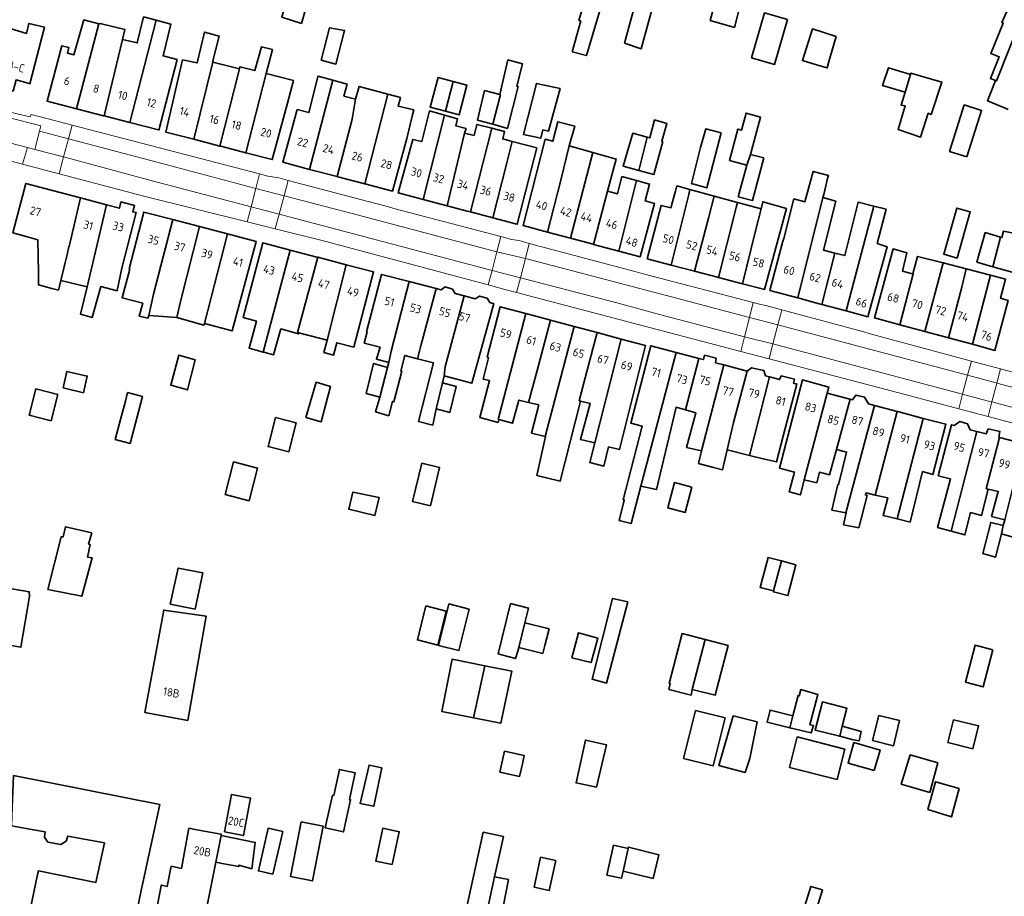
# Model space of a CAD drawing. Extents: x 152761 to 155748, y 459947 to 462743.
# Tile 136 of 256: x 154283 to 154444, y 461737 to 461881. Entities that reach past the tile are written whole.
import ezdxf
from ezdxf.enums import TextEntityAlignment as Align

# ---------------------------------------------------------------- set-up
doc = ezdxf.new("R2010")
doc.units = 0
doc.header["$LTSCALE"] = 0.75
for name, color, linetype, lineweight in [('B-RO-OG-BEBOUWING-GV', 6, 'CONTINUOUS', 35), ('B-RO-OG-BEBOUWING-T18', 1, 'CONTINUOUS', 18), ('B-RO-VH-VERHARDING_BEDRIJFSVLOERPLAAT-GV', 251, 'CONTINUOUS', 18), ('B-RO-VH-VERHARDING_STRAATBAKSTEEN-GV', 251, 'CONTINUOUS', 18)]:
    doc.layers.add(name, color=color, linetype=linetype, lineweight=lineweight)
doc.styles.add('NLCS-ISO-M200-T18', font='NLCS-ISO.ttf', dxfattribs={"height": 0.36})

msp = doc.modelspace()

# ---------------------------------------------------------------- linework, layer by layer
at = {"layer": 'B-RO-OG-BEBOUWING-GV', "flags": 128}
for points in [[(154373.669, 461875.27), (154376.021, 461874.621), (154377.476, 461879.596), (154381.006, 461891.31), (154378.256, 461892.125), (154374.78, 461880.395), (154375.082, 461880.305)], [(154441.561, 461883.923), (154445.087, 461882.464), (154444.005, 461880.022), (154444.249, 461879.941), (154442.194, 461874.968), (154443.599, 461874.401), (154442.139, 461870.887), (154442.977, 461870.563), (154443.157, 461870.491), (154447.526, 461881.481), (154446.652, 461881.825), (154449.387, 461888.745), (154447.408, 461889.537), (154447.218, 461890.428), (154445.915, 461890.949), (154445.148, 461890.44), (154444.268, 461890.792)], [(154385.449, 461888.493), (154382.244, 461876.665), (154384.991, 461875.736), (154388.243, 461887.736)], [(154329.374, 461879.906), (154331.158, 461886.284), (154327.861, 461887.231), (154326.144, 461880.893)], [(154399.1, 461884.732), (154399.019, 461884.461), (154397.451, 461884.867), (154396.289, 461880.367), (154400.234, 461879.245), (154401.37, 461883.839)], [(154408.91, 461880.548), (154405.159, 461881.621), (154403.053, 461874.261), (154406.804, 461873.188)], [(154278.173, 461869.91), (154282.141, 461868.815), (154282.643, 461870.632), (154284.597, 461870.093), (154284.882, 461870.014), (154287.266, 461879.256), (154284.725, 461879.905), (154284.347, 461878.257), (154281.644, 461879.041), (154281.374, 461878.14), (154280.67, 461878.335), (154280.441, 461878.398)], [(154292.533, 461865.921), (154296.159, 461879.806), (154293.741, 461880.477), (154292.102, 461874.778), (154291.045, 461875.041), (154291.294, 461875.937), (154290.149, 461876.235), (154287.71, 461867.168)], [(154296.159, 461879.806), (154292.533, 461865.921), (154296.925, 461864.786), (154297.051, 461864.753), (154300.039, 461877.267), (154300.066, 461877.261), (154300.445, 461878.909), (154296.391, 461879.91)], [(154300.066, 461877.261), (154300.039, 461877.267), (154297.051, 461864.753), (154301.257, 461863.666), (154305.555, 461880.417), (154303.499, 461880.963), (154302.472, 461876.693)], [(154305.555, 461880.417), (154301.257, 461863.666), (154305.935, 461862.457), (154306.011, 461862.437), (154308.985, 461873.962), (154306.687, 461874.584), (154307.986, 461879.773)], [(154314.861, 461873.538), (154314.799, 461873.553), (154315.881, 461877.823), (154313.502, 461878.472), (154312.258, 461873.419), (154309.88, 461873.932), (154307.128, 461862.108), (154311.737, 461860.915)], [(154332.553, 461873.883), (154334.994, 461873.228), (154336.403, 461878.754), (154333.931, 461879.162)], [(154413.653, 461873.091), (154415.4, 461872.619), (154415.68, 461873.658), (154416.87, 461877.739), (154413.006, 461878.983), (154411.356, 461873.848)], [(154323.589, 461871.68), (154324.609, 461875.606), (154322.799, 461876.065), (154321.718, 461872.174), (154319.285, 461872.796), (154319.231, 461872.471), (154318.329, 461869.029), (154315.973, 461859.819), (154316.143, 461859.775), (154320.221, 461858.72)], [(154311.737, 461860.915), (154315.973, 461859.819), (154318.329, 461869.029), (154319.231, 461872.471), (154314.861, 461873.538)], [(154360.694, 461863.372), (154363.069, 461862.713), (154364.827, 461869.564), (154364.61, 461869.618), (154365.53, 461873.293), (154363.152, 461873.915), (154361.826, 461868.267), (154361.937, 461868.239)], [(154320.221, 461858.72), (154324.559, 461857.598), (154327.047, 461866.863), (154328.032, 461870.53), (154323.589, 461871.68)], [(154428.163, 461868.616), (154429.053, 461871.544), (154425.434, 461872.643), (154424.487, 461869.725)], [(154429.053, 461871.544), (154428.163, 461868.616), (154427.514, 461866.535), (154428.19, 461866.373), (154427.054, 461862.508), (154430.702, 461861.291), (154431.96, 461865.183), (154432.46, 461864.994), (154434.163, 461870.291), (154429.109, 461871.751), (154429.082, 461871.535)], [(154330.69, 461856.001), (154334.469, 461870.591), (154332.077, 461871.237), (154332.053, 461871.143), (154330.585, 461865.292), (154328.664, 461865.774), (154326.302, 461857.151)], [(154330.69, 461856.001), (154335.21, 461854.816), (154337.651, 461864.217), (154338.208, 461867.467), (154336.316, 461867.981), (154336.83, 461869.954), (154334.469, 461870.591)], [(154352.934, 461865.517), (154354.168, 461870.38), (154351.715, 461871.034), (154350.415, 461866.195)], [(154354.168, 461870.38), (154352.934, 461865.517), (154355.18, 461864.912), (154356.442, 461869.773)], [(154365.717, 461861.726), (154368.543, 461861.11), (154368.852, 461862.455), (154369.798, 461862.239), (154371.691, 461869.238), (154367.827, 461870.077)], [(154338.208, 461867.467), (154337.651, 461864.217), (154335.21, 461854.816), (154335.291, 461854.795), (154339.753, 461853.626), (154343.5, 461868.334), (154338.803, 461869.575)], [(154361.826, 461868.267), (154359.34, 461868.889), (154358.15, 461864.078), (154360.694, 461863.372), (154361.937, 461868.239)], [(154343.5, 461868.334), (154339.753, 461853.626), (154344.278, 461852.44), (154346.584, 461861.076), (154347.533, 461864.931), (154347.743, 461865.737), (154345.181, 461866.358), (154345.559, 461867.79)], [(154352.77, 461864.873), (154350.327, 461865.559), (154349.041, 461860.555), (154347.563, 461860.909), (154345.174, 461852.143), (154349.266, 461851.066)], [(154402.884, 461858.443), (154404.525, 461864.563), (154402.148, 461865.201), (154401.406, 461862.433), (154400.791, 461862.598), (154399.409, 461857.445), (154402.259, 461856.681)], [(154438.281, 461858.029), (154440.698, 461865.651), (154437.862, 461866.55), (154435.446, 461858.928)], [(154353.193, 461850.033), (154356.07, 461861.949), (154356.312, 461862.673), (154354.635, 461863.114), (154354.887, 461864.279), (154352.77, 461864.873), (154349.266, 461851.066)], [(154373.19, 461859.854), (154374.082, 461863.07), (154371.325, 461863.8), (154370.487, 461860.611), (154369.271, 461860.936), (154365.629, 461846.789), (154369.613, 461845.728), (154371.85, 461854.462)], [(154384.586, 461855.821), (154387.037, 461855.134), (154388.512, 461860.56), (154388.33, 461860.61), (154389.177, 461863.534), (154387.171, 461864.101), (154386.384, 461861.144), (154385.942, 461861.265)], [(154356.07, 461861.949), (154353.193, 461850.033), (154356.498, 461849.163), (154357.029, 461849.023), (154360.53, 461862.73), (154358.07, 461863.367), (154357.622, 461861.56)], [(154360.68, 461848.062), (154362.936, 461856.869), (154363.845, 461860.572), (154362.292, 461860.982), (154362.616, 461862.19), (154360.53, 461862.73), (154357.029, 461849.023)], [(154398.075, 461861.961), (154395.579, 461862.648), (154394.667, 461859.593), (154393.202, 461853.67), (154395.714, 461852.968)], [(154363.845, 461860.572), (154362.936, 461856.869), (154360.68, 461848.062), (154364.396, 461847.084), (154364.69, 461847.007), (154367.879, 461859.509)], [(154385.942, 461861.265), (154383.609, 461861.906), (154382.01, 461856.544), (154384.586, 461855.821)], [(154373.393, 461844.721), (154377.057, 461858.766), (154373.19, 461859.854), (154371.85, 461854.462), (154369.613, 461845.728)], [(154379.467, 461852.43), (154380.881, 461857.689), (154377.057, 461858.766), (154373.393, 461844.721), (154377.098, 461843.734), (154377.181, 461843.712)], [(154402.884, 461858.443), (154402.259, 461856.681), (154400.868, 461851.492), (154403.172, 461850.874), (154405.046, 461857.863)], [(154410.603, 461834.942), (154414.687, 461851.364), (154414.886, 461851.882), (154415.518, 461854.708), (154415.632, 461855.009), (154413.139, 461855.652), (154411.774, 461850.658), (154409.983, 461851.145), (154408.31, 461844.668), (154408.18, 461844.213), (154406.025, 461836.174)], [(154377.181, 461843.712), (154381.297, 461842.615), (154384.177, 461854.178), (154381.823, 461854.822), (154381.076, 461851.983), (154379.467, 461852.43)], [(154384.177, 461854.178), (154381.297, 461842.615), (154384.812, 461841.679), (154387.151, 461850.396), (154385.608, 461850.843), (154386.354, 461853.582)], [(154289.932, 461837.782), (154290.972, 461842.078), (154291.284, 461843.367), (154291.346, 461843.351), (154293.159, 461851.315), (154284.226, 461853.668), (154282.124, 461845.603), (154283.281, 461845.301), (154284.638, 461844.914), (154286.19, 461844.471), (154286.284, 461839.124), (154286.321, 461837.061), (154288.511, 461836.492), (154289.559, 461836.239)], [(154389.853, 461840.315), (154392.748, 461851.861), (154392.948, 461852.698), (154390.813, 461853.276), (154390.586, 461852.442), (154389.84, 461849.701), (154388.247, 461850.098), (154385.957, 461841.331)], [(154392.948, 461852.698), (154392.748, 461851.861), (154389.853, 461840.315), (154393.719, 461839.308), (154395.983, 461847.992), (154396.93, 461851.627)], [(154297.437, 461850.189), (154293.159, 461851.315), (154291.346, 461843.351), (154291.284, 461843.367), (154290.972, 461842.078), (154289.932, 461837.782), (154294.282, 461836.734)], [(154393.719, 461839.308), (154397.486, 461838.326), (154397.61, 461838.294), (154400.516, 461849.765), (154400.727, 461850.595), (154396.93, 461851.627), (154395.983, 461847.992)], [(154414.687, 461851.364), (154410.603, 461834.942), (154414.109, 461833.998), (154414.517, 461833.888), (154416.691, 461842.292), (154414.805, 461842.789), (154416.857, 461850.771)], [(154294.282, 461836.734), (154293.173, 461832.302), (154295.092, 461831.761), (154296.498, 461836.788), (154299.156, 461836.116), (154299.167, 461836.159), (154299.963, 461839.792), (154302.302, 461848.907), (154301.725, 461849.059), (154302.031, 461850.082), (154299.806, 461850.657), (154299.559, 461849.63), (154297.437, 461850.189)], [(154404.607, 461849.546), (154400.727, 461850.595), (154400.516, 461849.765), (154397.61, 461838.294), (154401.554, 461837.265), (154403.66, 461845.956)], [(154401.554, 461837.265), (154404.98, 461836.372), (154405.139, 461836.331), (154408.742, 461849.599), (154404.877, 461850.681), (154404.607, 461849.546), (154403.66, 461845.956)], [(154423.031, 461849.992), (154420.507, 461850.628), (154418.293, 461841.87), (154416.691, 461842.292), (154414.517, 461833.888), (154418.527, 461832.809)], [(154418.527, 461832.809), (154422.059, 461831.859), (154425.265, 461843.334), (154423.62, 461843.836), (154425.066, 461849.48), (154423.031, 461849.992)], [(154436.695, 461841.475), (154438.852, 461849.024), (154436.653, 461849.652), (154434.496, 461842.104)], [(154304.341, 461832.073), (154305.128, 461835.538), (154308.28, 461847.759), (154303.535, 461848.994), (154301.118, 461839.704), (154301.247, 461839.671), (154299.99, 461834.966), (154303.368, 461834.073), (154302.773, 461831.965), (154304.205, 461831.614)], [(154312.684, 461846.613), (154308.28, 461847.759), (154305.128, 461835.538), (154304.341, 461832.073), (154308.962, 461831.721), (154309.565, 461834.368)], [(154317.24, 461845.428), (154312.684, 461846.613), (154309.565, 461834.368), (154308.962, 461831.721), (154313.394, 461830.504), (154313.47, 461830.742)], [(154442.518, 461840.055), (154446.704, 461838.885), (154448.365, 461845.052), (154444.27, 461845.895), (154444.029, 461844.84), (154443.79, 461844.91)], [(154313.47, 461830.742), (154318.016, 461829.53), (154321.945, 461844.204), (154317.24, 461845.428)], [(154443.79, 461844.91), (154441.287, 461845.643), (154439.93, 461840.778), (154442.518, 461840.055)], [(154327.506, 461842.781), (154323.019, 461843.959), (154319.808, 461831.729), (154321.974, 461831.139), (154320.773, 461826.728), (154323.093, 461826.068)], [(154323.093, 461826.068), (154323.172, 461826.083), (154324.793, 461825.623), (154325.983, 461829.866), (154328.875, 461829.055), (154328.914, 461829.211), (154328.686, 461829.27), (154329.445, 461832.098), (154332.006, 461841.6), (154331.855, 461841.64), (154327.506, 461842.781)], [(154427.294, 461830.547), (154429.475, 461838.883), (154429.439, 461838.892), (154429.405, 461838.901), (154427.735, 461839.335), (154428.482, 461842.324), (154426.241, 461842.97), (154423.155, 461831.661)], [(154328.914, 461829.211), (154333.543, 461828.012), (154336.659, 461840.379), (154332.006, 461841.6), (154329.445, 461832.098), (154328.686, 461829.27)], [(154431.431, 461829.434), (154434.381, 461840.675), (154430.226, 461841.752), (154429.439, 461838.892), (154429.475, 461838.883), (154427.294, 461830.547)], [(154336.659, 461840.379), (154333.543, 461828.012), (154333.022, 461825.999), (154334.609, 461825.589), (154335.13, 461827.601), (154337.914, 461826.881), (154341.15, 461839.201)], [(154434.381, 461840.675), (154431.431, 461829.434), (154434.883, 461828.505), (154435.282, 461828.398), (154437.437, 461836.7), (154438.198, 461839.686)], [(154439.19, 461827.346), (154442.153, 461838.661), (154438.198, 461839.686), (154437.437, 461836.7), (154435.282, 461828.398)], [(154343.661, 461824.38), (154344.034, 461826.198), (154347.004, 461837.618), (154342.47, 461838.796), (154340.026, 461829.392), (154340.098, 461829.373), (154339.635, 461827.543), (154342.229, 461826.866), (154341.635, 461824.894)], [(154442.153, 461838.661), (154439.19, 461827.346), (154442.874, 461826.354), (154445.064, 461834.524), (154443.804, 461834.93), (154444.63, 461838.02)], [(154348.334, 461824.992), (154348.907, 461827.077), (154351.402, 461836.475), (154347.004, 461837.618), (154344.034, 461826.198), (154343.661, 461824.38), (154343.418, 461823.569), (154342.201, 461818.704), (154341.498, 461816.299), (154343.633, 461815.65), (154344.255, 461818.001), (154344.471, 461817.92), (154345.796, 461822.947), (154345.607, 461822.974), (154346.256, 461825.541)], [(154351.402, 461836.475), (154348.907, 461827.077), (154348.334, 461824.992), (154350.959, 461824.297), (154348.525, 461814.73), (154350.849, 461814.108), (154351.39, 461816.757), (154352.445, 461821.027), (154352.715, 461822.189), (154352.893, 461823.632), (154355.991, 461835.282), (154354.525, 461835.663), (154354.106, 461836.402), (154352.899, 461836.752), (154352.218, 461836.263)], [(154352.715, 461822.189), (154357.255, 461820.999), (154360.839, 461834.022), (154360.531, 461834.102), (154360.183, 461834.192), (154359.76, 461834.902), (154358.502, 461835.255), (154357.798, 461834.812), (154355.991, 461835.282), (154352.893, 461823.632)], [(154361.677, 461815.016), (154361.574, 461815.043), (154366.106, 461832.366), (154361.908, 461833.485), (154359.768, 461825.216), (154359.983, 461825.153), (154359.084, 461821.665), (154360.138, 461821.448), (154358.542, 461815.341), (154361.542, 461814.556)], [(154361.677, 461815.016), (154363.894, 461814.421), (154364.948, 461818.204), (154366.503, 461817.825), (154367.917, 461823.043), (154370.123, 461831.295), (154369.73, 461831.4), (154366.106, 461832.366), (154361.574, 461815.043)], [(154369.236, 461812.267), (154374.006, 461830.26), (154370.123, 461831.295), (154367.917, 461823.043), (154366.503, 461817.825), (154368.191, 461817.42), (154367.001, 461812.771)], [(154374.006, 461830.26), (154369.236, 461812.267), (154369.299, 461812.258), (154367.892, 461805.879), (154371.73, 461804.96), (154375.056, 461818.04), (154374.828, 461818.114), (154375.591, 461821.025), (154377.763, 461829.259)], [(154381.699, 461828.209), (154377.763, 461829.259), (154375.591, 461821.025), (154374.828, 461818.114), (154375.056, 461818.04), (154376.624, 461817.662), (154375.028, 461811.77), (154377.407, 461811.202)], [(154377.407, 461811.202), (154376.541, 461807.986), (154378.865, 461807.418), (154379.623, 461810.553), (154381.433, 461810.147), (154385.686, 461827.146), (154385.463, 461827.206), (154381.699, 461828.209)], [(154384.938, 461804.119), (154390.675, 461826.027), (154386.573, 461827.102), (154383.254, 461814.441), (154385.153, 461813.926), (154382.027, 461801.883), (154382.184, 461801.83), (154381.381, 461798.47), (154383.321, 461798)], [(154311.959, 461824.828), (154309.265, 461825.562), (154307.956, 461820.675), (154310.692, 461819.885)], [(154392.238, 461816.609), (154394.426, 461825.043), (154390.675, 461826.027), (154384.938, 461804.119), (154387.49, 461803.557), (154390.681, 461817.046)], [(154394.864, 461809.884), (154398.509, 461823.973), (154397.156, 461824.328), (154397.243, 461825.08), (154395.346, 461825.559), (154395.163, 461824.85), (154394.426, 461825.043), (154392.238, 461816.609), (154393.929, 461816.135), (154392.39, 461810.474)], [(154342.201, 461818.704), (154343.418, 461823.569), (154341.121, 461824.191), (154339.958, 461819.299)], [(154399.036, 461810.065), (154400.081, 461814.547), (154402.339, 461822.969), (154398.509, 461823.973), (154394.864, 461809.884), (154394.366, 461807.83), (154396.611, 461807.227), (154398.27, 461806.781)], [(154405.97, 461822.017), (154405.328, 461822.185), (154405.071, 461823.065), (154403.044, 461823.497), (154402.339, 461822.969), (154400.081, 461814.547), (154399.036, 461810.065), (154402.714, 461809.165)], [(154293.656, 461819.425), (154294.292, 461822.141), (154290.967, 461822.898), (154290.345, 461820.223)], [(154402.714, 461809.165), (154405.166, 461808.565), (154407.118, 461808.087), (154408.278, 461812.51), (154410.462, 461820.839), (154409.919, 461820.981), (154410.048, 461821.642), (154407.865, 461822.183), (154407.634, 461821.58), (154405.97, 461822.017)], [(154330.083, 461815.345), (154332.587, 461814.672), (154334.127, 461820.46), (154331.745, 461821.121)], [(154351.39, 461816.757), (154353.66, 461816.189), (154354.688, 461820.432), (154352.445, 461821.027)], [(154411.669, 461805.173), (154415.44, 461819.355), (154415.705, 461820.353), (154411.361, 461821.527), (154407.598, 461807.05), (154410.042, 461806.436), (154409.2, 461803.194), (154411.043, 461802.691)], [(154288.349, 461814.802), (154289.458, 461819.127), (154285.863, 461820.046), (154284.768, 461815.749)], [(154301.297, 461811.097), (154303.334, 461818.804), (154300.891, 461819.45), (154300.523, 461818.056), (154299.727, 461815.047), (154298.854, 461811.742)], [(154415.44, 461819.355), (154411.669, 461805.173), (154413.707, 461804.667), (154414.147, 461806.408), (154415.809, 461805.983), (154416.931, 461810.136), (154419.163, 461818.375), (154419.104, 461818.391)], [(154419.163, 461818.375), (154416.931, 461810.136), (154418.585, 461809.686), (154417.27, 461804.349), (154417.161, 461804.376), (154416.188, 461800.214), (154418.458, 461799.744), (154423.145, 461817.327), (154422.183, 461817.58), (154421.533, 461818.692), (154420.13, 461819.045), (154419.585, 461818.264)], [(154423.145, 461817.327), (154418.458, 461799.744), (154418.539, 461799.727), (154418.079, 461797.809), (154420.593, 461797.295), (154421.945, 461802.592), (154421.675, 461802.673), (154421.783, 461803.024), (154423.276, 461802.67), (154424.706, 461808.067), (154426.895, 461816.34)], [(154327.266, 461809.74), (154328.49, 461814.47), (154325.123, 461815.341), (154323.899, 461810.611)], [(154431.153, 461815.219), (154426.959, 461816.323), (154426.895, 461816.34), (154424.706, 461808.067), (154423.276, 461802.67), (154425.323, 461802.186), (154424.566, 461799.321), (154426.883, 461798.755)], [(154431.153, 461815.219), (154426.883, 461798.755), (154428.998, 461798.239), (154431.024, 461806.515), (154432.719, 461806.025), (154434.859, 461814.244)], [(154435.74, 461796.738), (154439.898, 461813.088), (154438.824, 461813.369), (154438.412, 461814.313), (154437.128, 461814.7), (154436.185, 461814.061), (154435.795, 461814.163), (154433.612, 461805.831), (154435.576, 461805.316), (154435.632, 461805.301), (154433.497, 461797.353)], [(154443.632, 461812.11), (154443.505, 461812.143), (154443.693, 461813.076), (154441.792, 461813.497), (154441.473, 461812.675), (154439.898, 461813.088), (154435.74, 461796.738), (154437.956, 461796.136), (154438.903, 461799.784), (154440.687, 461799.324), (154441.793, 461803.617), (154441.473, 461803.69)], [(154447.635, 461811.061), (154443.632, 461812.11), (154441.473, 461803.69), (154441.793, 461803.617), (154443.435, 461803.241), (154442.342, 461799.125), (154444.49, 461798.621)], [(154444.49, 461798.621), (154444.223, 461797.677), (154443.951, 461796.298), (154446.396, 461795.627), (154448.054, 461801.917), (154449.252, 461801.609), (154451.445, 461810.062), (154451.338, 461810.09), (154447.635, 461811.061)], [(154316.886, 461802.757), (154320.791, 461801.729), (154322.171, 461807.08), (154318.252, 461808.081)], [(154349.054, 461807.889), (154347.535, 461801.613), (154350.454, 461800.907), (154351.973, 461807.182)], [(154393.245, 461803.944), (154390.423, 461804.695), (154389.32, 461800.551), (154392.143, 461799.799)], [(154342.081, 461802.241), (154337.759, 461803.126), (154337.102, 461800.327), (154341.382, 461799.32)], [(154444.223, 461797.677), (154442.193, 461798.19), (154440.892, 461793.087), (154442.98, 461792.506), (154443.951, 461796.298)], [(154295.016, 461796.467), (154290.719, 461797.467), (154290.34, 461795.819), (154290.016, 461795.846), (154287.852, 461787.198), (154293.392, 461786.089), (154295.069, 461792.359), (154294.326, 461792.507), (154294.772, 461794.548), (154294.502, 461794.602)], [(154406.643, 461786.957), (154407.939, 461791.872), (154405.732, 461792.439), (154404.444, 461787.501)], [(154406.643, 461786.957), (154406.608, 461786.826), (154408.983, 461786.199), (154410.313, 461791.246), (154407.939, 461791.872)], [(154307.852, 461784.79), (154311.947, 461783.978), (154313.205, 461789.951), (154309.178, 461790.709)], [(154284.815, 461786.13), (154284.788, 461786.833), (154277.248, 461788.131), (154275.733, 461779.078), (154283.435, 461777.752), (154284.49, 461784.13)], [(154356.83, 461783.984), (154353.49, 461784.83), (154351.784, 461778.048), (154355.112, 461777.204)], [(154364.935, 461777.694), (154365.936, 461781.713), (154366.544, 461784.152), (154363.598, 461784.882), (154361.57, 461776.639), (154363.137, 461776.206), (154364.413, 461775.893), (154364.786, 461777.098)], [(154382.764, 461785.171), (154380.25, 461785.715), (154376.919, 461772.532), (154379.286, 461771.87)], [(154310.728, 461765.754), (154313.763, 461782.814), (154306.807, 461783.822), (154303.707, 461767.059)], [(154349.73, 461784.496), (154348.324, 461778.929), (154351.675, 461778.091), (154353.054, 461783.658)], [(154364.935, 461777.694), (154368.859, 461776.742), (154369.183, 461778.009), (154369.89, 461780.772), (154365.936, 461781.713)], [(154373.616, 461776.022), (154376.778, 461775.238), (154377.886, 461779.237), (154374.697, 461780.103)], [(154395.429, 461779.01), (154391.668, 461779.979), (154389.559, 461771.817), (154389.721, 461771.79), (154389.504, 461770.844), (154393.126, 461769.897), (154393.342, 461770.816)], [(154393.342, 461770.816), (154397.099, 461769.897), (154399.203, 461778.039), (154395.429, 461779.01)], [(154442.54, 461777.328), (154439.619, 461778.08), (154438.065, 461772.009), (154440.978, 461771.241)], [(154357.493, 461766.191), (154359.364, 461774.707), (154354.037, 461775.773), (154352.327, 461767.224)], [(154357.493, 461766.191), (154361.991, 461765.291), (154363.776, 461773.825), (154359.364, 461774.707)], [(154409.3, 461764.562), (154412.822, 461763.712), (154413.154, 461764.931), (154412.579, 461765.036), (154413.904, 461769.982), (154411.094, 461770.793), (154410.823, 461769.766), (154410.661, 461769.82), (154409.769, 461766.523)], [(154417.464, 461763.151), (154417.876, 461764.792), (154418.661, 461767.738), (154414.634, 461768.793), (154413.43, 461764.158), (154417.245, 461763.205)], [(154393.875, 461767.394), (154391.9, 461759.543), (154396.745, 461758.324), (154398.72, 461766.175)], [(154409.769, 461766.523), (154406.069, 461767.449), (154405.567, 461765.463), (154409.3, 461764.562)], [(154400.039, 461766.499), (154397.687, 461758.364), (154401.997, 461757.228), (154402.768, 461759.525), (154403.958, 461765.498)], [(154423.849, 461766.548), (154422.848, 461762.467), (154426.267, 461761.615), (154427.254, 461765.737)], [(154436.116, 461765.879), (154435.193, 461762.138), (154439.281, 461761.13), (154440.203, 461764.871)], [(154417.876, 461764.792), (154417.464, 461763.151), (154419.687, 461762.602), (154420.633, 461762.413), (154420.984, 461763.927)], [(154377.654, 461754.807), (154379.277, 461761.78), (154375.871, 461762.537), (154374.307, 461755.53)], [(154417.05, 461756.075), (154418.323, 461761.044), (154410.527, 461763.042), (154409.254, 461758.072)], [(154423.107, 461757.535), (154424.073, 461760.885), (154419.798, 461762.118), (154418.832, 461758.768)], [(154362.607, 461760.726), (154361.843, 461757.265), (154365.053, 461756.593), (154365.519, 461758.669), (154365.817, 461760.009)], [(154432.2, 461753.976), (154433.52, 461758.799), (154428.979, 461760.097), (154427.548, 461755.306)], [(154334.424, 461753.514), (154333.256, 461748.159), (154336.25, 461747.506), (154337.397, 461752.763), (154337.198, 461752.807), (154338.149, 461757.166), (154335.577, 461757.727), (154334.648, 461753.466)], [(154342.531, 461757.966), (154340.423, 461758.453), (154338.982, 461752.151), (154341.179, 461751.696)], [(154285.49, 461747.847), (154287.393, 461747.493), (154287.292, 461746.653), (154287.838, 461745.827), (154289.949, 461745.456), (154290.857, 461745.995), (154291.079, 461746.807), (154297.091, 461745.688), (154295.715, 461739.236), (154286.287, 461741.112), (154286.159, 461740.512), (154284.315, 461731.857), (154291.139, 461730.426), (154291.214, 461730.829), (154294.418, 461730.19), (154301.277, 461728.822), (154303.085, 461737.905), (154306.146, 461751.987), (154282.216, 461756.729), (154282.01, 461751.479), (154281.893, 461748.516)], [(154437.019, 461754.622), (154433.154, 461755.704), (154431.91, 461751.164), (154435.775, 461749.947)], [(154316.743, 461747.498), (154319.856, 461746.902), (154321.033, 461753.05), (154317.92, 461753.646)], [(154327.534, 461740.183), (154331.142, 461739.469), (154332.915, 461748.421), (154329.307, 461749.135)], [(154315.341, 461742.535), (154316.217, 461746.89), (154316.256, 461747.082), (154316.138, 461747.105), (154311.964, 461747.904), (154310.914, 461748.105), (154309.695, 461741.527), (154308.024, 461741.868), (154307.392, 461738.568), (154306.416, 461738.786), (154306.392, 461738.662), (154304.389, 461728.202), (154303.576, 461723.954), (154304.08, 461723.846), (154310.769, 461722.419), (154311.273, 461722.311)], [(154326.314, 461747.571), (154323.876, 461748.087), (154322.293, 461741.124), (154324.645, 461740.58)], [(154344.228, 461742.169), (154345.367, 461747.522), (154342.66, 461748.11), (154341.534, 461742.707)], [(154316.646, 461742.283), (154319.092, 461741.812), (154319.098, 461742.037), (154321.211, 461741.471), (154321.792, 461745.79), (154316.217, 461746.89), (154315.341, 461742.535)], [(154359.651, 461734.095), (154360.972, 461740.117), (154362.423, 461746.732), (154359.121, 461747.454), (154356.334, 461734.75)], [(154382.818, 461744.764), (154380.438, 461745.306), (154379.329, 461740.441), (154381.761, 461739.927), (154382.031, 461741.062)], [(154382.031, 461741.062), (154386.95, 461739.872), (154387.87, 461743.737), (154382.87, 461745.008), (154382.818, 461744.764)], [(154367.425, 461738.424), (154369.92, 461737.885), (154370.981, 461742.798), (154368.486, 461743.337)], [(154359.651, 461734.095), (154359.763, 461734.07), (154362.02, 461733.561), (154363.224, 461739.712), (154360.972, 461740.117)], [(154413.196, 461733.253), (154414.63, 461737.995), (154412.72, 461738.572), (154411.286, 461733.83)]]:
    msp.add_lwpolyline(points, close=True, dxfattribs=at)
msp.add_lwpolyline([(154447.526, 461881.481), (154443.157, 461870.491), (154442.977, 461870.563), (154441.679, 461867.239), (154444.165, 461866.157), (154445.053, 461865.792)], dxfattribs=at)
at = {"layer": 'B-RO-VH-VERHARDING_BEDRIJFSVLOERPLAAT-GV', "flags": 128}
for points in [[(154286.485, 461862.234), (154285.693, 461859.263), (154290.41, 461858.046), (154291.198, 461860.984)], [(154325.714, 461848.671), (154326.52, 461851.672), (154321.865, 461852.887), (154321.097, 461849.886)], [(154360.551, 461839.456), (154365.195, 461838.241), (154366.003, 461841.39), (154361.336, 461842.484)], [(154402.708, 461831.753), (154401.897, 461828.591), (154406.544, 461827.413), (154407.341, 461830.522)], [(154443.173, 461821.004), (154443.102, 461821.023), (154438.415, 461822.268), (154437.594, 461819.181), (154442.208, 461817.95), (154442.374, 461817.906)]]:
    msp.add_lwpolyline(points, close=True, dxfattribs=at)
at = {"layer": 'B-RO-VH-VERHARDING_STRAATBAKSTEEN-GV', "flags": 128}
for points in [[(154285.693, 461859.263), (154286.485, 461862.234), (154286.694, 461863.111), (154236.585, 461875.989), (154234.725, 461876.519), (154234.711, 461876.367), (154234.363, 461872.479), (154235.017, 461872.38), (154237.014, 461871.864), (154284.516, 461859.585)], [(154234.725, 461876.519), (154236.585, 461875.989), (154286.694, 461863.111), (154286.485, 461862.234), (154291.198, 461860.984), (154291.801, 461863.231), (154286.846, 461864.521), (154285.092, 461864.973), (154284.958, 461864.607), (154282.816, 461865.102), (154269.17, 461868.523), (154262.138, 461870.45), (154243.722, 461875.101), (154234.78, 461877.361)], [(154283.682, 461856.857), (154284.516, 461859.585), (154237.014, 461871.864), (154236.798, 461871.078), (154236.51, 461870.031), (154240.516, 461868.974), (154240.331, 461868.265), (154243.806, 461867.371)], [(154291.198, 461860.984), (154305.532, 461857.244), (154321.865, 461852.887), (154322.469, 461855.249), (154291.801, 461863.231)], [(154321.865, 461852.887), (154305.532, 461857.244), (154291.198, 461860.984), (154290.41, 461858.046), (154304.887, 461854.095), (154321.097, 461849.886)], [(154284.516, 461859.585), (154283.682, 461856.857), (154289.668, 461855.281), (154290.41, 461858.046), (154285.693, 461859.263)], [(154321.097, 461849.886), (154304.887, 461854.095), (154290.41, 461858.046), (154289.668, 461855.281), (154303.54, 461851.63), (154320.464, 461847.41)], [(154327.193, 461854.179), (154325.63, 461854.588), (154323.833, 461854.894), (154322.469, 461855.249), (154321.865, 461852.887), (154326.52, 461851.672)], [(154326.52, 461851.672), (154337.444, 461848.822), (154361.336, 461842.484), (154361.983, 461844.979), (154344.5, 461849.58), (154343.606, 461849.877), (154327.193, 461854.179)], [(154326.52, 461851.672), (154325.714, 461848.671), (154360.551, 461839.456), (154361.336, 461842.484), (154337.444, 461848.822)], [(154325.067, 461846.262), (154325.714, 461848.671), (154321.097, 461849.886), (154320.464, 461847.41)], [(154360.551, 461839.456), (154325.714, 461848.671), (154325.067, 461846.262), (154332.721, 461844.354), (154359.933, 461837.073)], [(154366.003, 461841.39), (154366.642, 461843.88), (154364.984, 461844.322), (154363.722, 461844.521), (154361.983, 461844.979), (154361.336, 461842.484)], [(154402.708, 461831.753), (154403.327, 461834.167), (154385.314, 461838.863), (154384.156, 461839.215), (154366.642, 461843.88), (154366.003, 461841.39), (154388.921, 461835.38)], [(154401.897, 461828.591), (154402.708, 461831.753), (154388.921, 461835.38), (154366.003, 461841.39), (154365.195, 461838.241), (154381.183, 461834.06), (154387.981, 461832.238)], [(154365.195, 461838.241), (154360.551, 461839.456), (154359.933, 461837.073), (154362.638, 461836.349), (154364.579, 461835.839)], [(154364.579, 461835.839), (154401.281, 461826.19), (154401.897, 461828.591), (154387.981, 461832.238), (154381.183, 461834.06), (154365.195, 461838.241)], [(154403.327, 461834.167), (154402.708, 461831.753), (154407.341, 461830.522), (154407.978, 461833.008), (154405.362, 461833.712), (154404.337, 461833.904)], [(154439.034, 461824.597), (154422.453, 461829.054), (154421.396, 461829.397), (154407.978, 461833.008), (154407.341, 461830.522), (154438.415, 461822.268)], [(154437.594, 461819.181), (154438.415, 461822.268), (154407.341, 461830.522), (154406.544, 461827.413)], [(154401.897, 461828.591), (154401.281, 461826.19), (154405.918, 461824.971), (154406.544, 461827.413)], [(154436.956, 461816.782), (154437.594, 461819.181), (154406.544, 461827.413), (154405.918, 461824.971), (154428.169, 461819.121)], [(154438.415, 461822.268), (154443.102, 461821.023), (154443.173, 461821.004), (154443.771, 461823.324), (154439.034, 461824.597)], [(154443.173, 461821.004), (154479.712, 461811.297), (154480.342, 461813.412), (154463.372, 461817.893), (154461.768, 461818.487), (154443.771, 461823.324)], [(154441.755, 461815.505), (154442.374, 461817.906), (154442.208, 461817.95), (154437.594, 461819.181), (154436.956, 461816.782)], [(154442.374, 461817.906), (154441.755, 461815.505), (154460.474, 461810.523), (154461.113, 461812.926)]]:
    msp.add_lwpolyline(points, close=True, dxfattribs=at)
msp.add_lwpolyline([(154493.47, 461806.906), (154492.936, 461807.108), (154490.21, 461808.051), (154486.468, 461809.306), (154484.693, 461809.873), (154484.041, 461810.067), (154482.315, 461810.581), (154479.925, 461811.241), (154479.712, 461811.297), (154443.173, 461821.004), (154442.374, 461817.906), (154461.113, 461812.926)], dxfattribs=at)

# ---------------------------------------------------------------- texts
at = {"layer": 'B-RO-OG-BEBOUWING-T18', "style": 'NLCS-ISO-M200-T18'}
for s, rotation, p in [('4B-C', 344.6, (154282.131, 461872.967)), ('6', 345.5, (154290.962, 461870.459)), ('8', 345.5, (154295.746, 461869.222)), ('10', 345.5, (154300.103, 461868.096)), ('12', 345.5, (154304.811, 461866.879)), ('14', 345.5, (154310.219, 461865.44)), ('16', 345.5, (154315.103, 461864.176)), ('18', 345.5, (154318.719, 461863.24)), ('20', 345.5, (154323.572, 461861.985)), ('22', 345.3, (154329.554, 461860.434)), ('24', 345.3, (154333.783, 461859.325)), ('26', 345.3, (154338.498, 461858.09)), ('28', 345.3, (154343.276, 461856.838)), ('30', 345.2, (154348.177, 461855.489)), ('32', 345.3, (154351.805, 461854.534)), ('34', 345.2, (154355.793, 461853.485)), ('36', 345.2, (154359.519, 461852.504)), ('38', 345.2, (154363.358, 461851.493)), ('40', 345.1, (154368.671, 461850.118)), ('27', 345.2, (154285.805, 461849.116)), ('42', 345.1, (154372.634, 461849.063)), ('44', 345.1, (154376.029, 461848.158)), ('31', 345.2, (154294.465, 461846.835)), ('33', 345.5, (154299.363, 461846.64)), ('46', 345, (154380.161, 461847.057)), ('35', 345.4, (154305.128, 461844.446)), ('37', 345.4, (154309.437, 461843.325)), ('48', 341.5, (154383.441, 461844.137)), ('50', 345.4, (154389.423, 461844.561)), ('52', 345.4, (154393.261, 461843.561)), ('39', 345.4, (154313.914, 461842.16)), ('54', 345.4, (154396.582, 461842.695)), ('56', 345.4, (154400.306, 461841.724)), ('41', 345.4, (154318.97, 461840.845)), ('58', 345.4, (154404.186, 461840.712)), ('43', 345.3, (154324.052, 461839.552)), ('60', 344.9, (154409.189, 461839.465)), ('45', 345.3, (154328.719, 461838.327)), ('47', 345.3, (154333.005, 461837.202)), ('62', 344.9, (154413.439, 461838.321)), ('64', 344.9, (154417.133, 461837.326)), ('49', 345.3, (154337.798, 461835.945)), ('51', 345.5, (154343.77, 461834.325)), ('66', 341.5, (154421.052, 461834.208)), ('68', 344.9, (154426.237, 461834.974)), ('70', 344.9, (154430.174, 461833.915)), ('53', 345.4, (154348.046, 461833.214)), ('55', 343.8, (154352.824, 461832.609)), ('72', 344.9, (154434.005, 461832.884)), ('74', 344.9, (154437.609, 461831.914)), ('57', 344.6, (154356.072, 461831.777)), ('59', 345, (154362.818, 461829.103)), ('76', 341.5, (154441.5, 461828.745)), ('61', 345, (154366.983, 461827.992)), ('63', 345, (154370.929, 461826.941)), ('65', 345.1, (154374.732, 461825.927)), ('67', 345, (154378.715, 461824.865)), ('69', 345.1, (154382.609, 461823.827)), ('71', 345.3, (154387.415, 461822.746)), ('73', 345.3, (154391.646, 461821.637)), ('75', 345.8, (154395.443, 461821.409)), ('77', 345.3, (154399.205, 461819.655)), ('79', 348, (154403.459, 461819.319)), ('81', 346.1, (154407.813, 461818.075)), ('83', 344.9, (154412.717, 461817.017)), ('85', 345.3, (154416.418, 461814.961)), ('87', 345.9, (154420.372, 461814.86)), ('89', 345.2, (154423.826, 461813.012)), ('91', 345.2, (154428.15, 461811.873)), ('93', 345.3, (154432.163, 461810.817)), ('95', 343.2, (154437.045, 461810.547)), ('97', 347.5, (154441.039, 461809.567)), ('99', 345.3, (154444.438, 461807.764)), ('18B', 349.5, (154308.054, 461770.32)), ('20C', 349.2, (154318.675, 461749.164)), ('20B', 349.5, (154313.131, 461744.313))]:
    msp.add_text(s, height=1.35, rotation=rotation, dxfattribs=at).set_placement(p, align=Align.MIDDLE)

doc.saveas('drawing.dxf')
